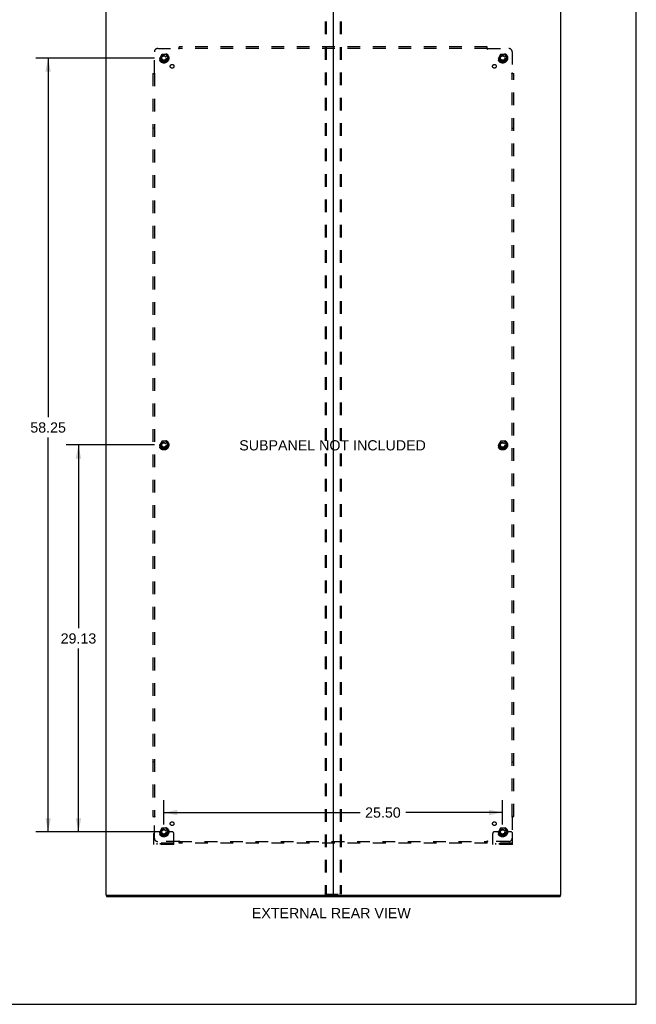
# Model space of a CAD drawing. Header units: inches. Extents: x 0 to 174, y 0 to 112.
# Tile 12 of 14: x 127 to 174, y 0 to 74. Entities that reach past the tile are written whole.
import ezdxf

# ---------------------------------------------------------------- set-up
doc = ezdxf.new("R2010")
doc.units = ezdxf.units.IN
doc.header["$LTSCALE"] = 9.560375
doc.header["$MEASUREMENT"] = 0
doc.linetypes.add('HIDDEN', pattern=[0.2, 0.1, -0.1])
doc.layers.get('0').update_dxf_attribs({"linetype": 'CONTINUOUS'})
for name, color, linetype in [('DEFAULT_2', 8, 'HIDDEN'), ('DIMENSIONS', 7, 'CONTINUOUS'), ('SUBPANEL', 7, 'CONTINUOUS')]:
    doc.layers.add(name, color=color, linetype=linetype)
doc.styles.get("Standard").update_dxf_attribs({"font": 'arial.ttf'})
doc.dimstyles.new('DIMSTYLE_1', dxfattribs={"dimtxt": 0.766875, "dimasz": 1.0225, "dimexe": 0.09, "dimexo": 0.07, "dimgap": 0.0375, "dimtad": 0, "dimtih": 1, "dimtoh": 1, "dimzin": 4, "dimdsep": 46, "dimtxsty": 'Standard', "dimblk": '_FILLED', "dimblk1": '_FILLED', "dimblk2": '_FILLED', "dimcen": 0.09, "dimadec": 3, "dimazin": 1, "dimtfac": 1, "dimtdec": 3, "dimtofl": 0, "dimtmove": 0, "dimatfit": 3, "dimldrblk": '_FILLED', "dimfxl": 0, "dimtolj": 1, "dimtzin": 4, "dimarcsym": 0})

# ---------------------------------------------------------------- blocks, each defined once
blk = doc.blocks.new('_FILLED')
at = {"color": 0, "linetype": 'ByBlock'}
blk.add_solid([(0, 0), (-1, 0.2), (-1, -0.2)], dxfattribs=at)
blk = doc.blocks.new('*D3')
at = {"layer": 'DIMENSIONS', "color": 2, "linetype": 'Continuous'}
for p, q in [((137.546, 71.229), (128.626, 71.229)), ((129.546, 71.229), (129.546, 44.19)), ((129.546, 12.979), (129.546, 42.656)), ((137.546, 12.979), (128.626, 12.979))]:
    blk.add_line(p, q, dxfattribs=at)
at = {"layer": 'DIMENSIONS', "color": 2, "linetype": 'Continuous', "xscale": 1.0225, "yscale": 1.0225, "zscale": 1.0225}
for p, rotation in [((129.546, 71.229), 90), ((129.546, 12.979), 270)]:
    blk.add_blockref('_FILLED', p, dxfattribs=dict(at, rotation=rotation))
at = {"layer": 'DIMENSIONS', "color": 2, "linetype": 'Continuous', "insert": (129.546, 43.806), "char_height": 0.7669, "width": 2.67979, "attachment_point": 2, "line_spacing_factor": 0.9}
blk.add_mtext('58.25', dxfattribs=at)
blk = doc.blocks.new('*D4')
at = {"layer": 'DIMENSIONS', "color": 2, "linetype": 'Continuous'}
for p, q in [((138.262, 13.53), (138.262, 15.356)), ((163.762, 13.53), (163.762, 15.356)), ((138.262, 14.436), (153.027, 14.436)), ((163.762, 14.436), (156.473, 14.436))]:
    blk.add_line(p, q, dxfattribs=at)
at = {"layer": 'DIMENSIONS', "color": 2, "linetype": 'Continuous', "xscale": 1.0225, "yscale": 1.0225, "zscale": 1.0225, "rotation": 180}
blk.add_blockref('_FILLED', (138.262, 14.436), dxfattribs=at)
at = {"layer": 'DIMENSIONS', "color": 2, "linetype": 'Continuous', "xscale": 1.0225, "yscale": 1.0225, "zscale": 1.0225}
blk.add_blockref('_FILLED', (163.762, 14.436), dxfattribs=at)
at = {"layer": 'DIMENSIONS', "color": 2, "linetype": 'Continuous', "insert": (154.75, 14.819), "char_height": 0.7669, "width": 2.67979, "attachment_point": 2, "line_spacing_factor": 0.9}
blk.add_mtext('25.50', dxfattribs=at)
blk = doc.blocks.new('*D5')
at = {"layer": 'DIMENSIONS', "color": 2, "linetype": 'Continuous'}
for p, q in [((137.546, 42.104), (130.909, 42.104)), ((131.83, 42.104), (131.83, 28.309)), ((131.83, 12.979), (131.83, 26.775)), ((137.546, 12.979), (130.909, 12.979))]:
    blk.add_line(p, q, dxfattribs=at)
at = {"layer": 'DIMENSIONS', "color": 2, "linetype": 'Continuous', "xscale": 1.0225, "yscale": 1.0225, "zscale": 1.0225}
for p, rotation in [((131.83, 42.104), 90), ((131.83, 12.979), 270)]:
    blk.add_blockref('_FILLED', p, dxfattribs=dict(at, rotation=rotation))
at = {"layer": 'DIMENSIONS', "color": 2, "linetype": 'Continuous', "insert": (131.83, 27.925), "char_height": 0.7669, "width": 2.67979, "attachment_point": 2, "line_spacing_factor": 0.9}
blk.add_mtext('29.13', dxfattribs=at)

msp = doc.modelspace()

# ---------------------------------------------------------------- linework, layer by layer
at = {"color": 7, "linetype": 'Continuous'}
for p, q in [((173.825, 0), (173.825, 112.475)), ((133.939, 8.208), (133.939, 8.104)), ((133.943, 8.208), (133.977, 8.208)), ((150.972, 8.208), (151.052, 8.208)), ((168.047, 8.208), (168.081, 8.208)), ((168.085, 8.208), (168.085, 8.104)), ((0, 0), (173.825, 0))]:
    msp.add_line(p, q, dxfattribs=at)
at = {"color": 3, "linetype": 'Continuous'}
for p, q in [((133.887, 76), (133.887, 8.208)), ((151.012, 75.96), (151.012, 8.248)), ((168.137, 8.208), (168.137, 76)), ((133.943, 8.208), (133.887, 8.208)), ((133.977, 8.208), (150.972, 8.208)), ((151.052, 8.208), (168.047, 8.208)), ((168.081, 8.208), (168.137, 8.208)), ((133.939, 8.104), (168.085, 8.104))]:
    msp.add_line(p, q, dxfattribs=at)
for centre, start, end in [((150.972, 8.248), 270, 360), ((151.052, 8.248), 180, 270)]:
    msp.add_arc(centre, 0.04, start, end, dxfattribs=at)
at = {"layer": 'DEFAULT_2', "color": 8, "linetype": 'HIDDEN'}
for p, q in [((150.408, 75.887), (150.408, 8.322)), ((150.482, 75.887), (150.482, 8.322)), ((151.542, 75.887), (151.542, 8.322)), ((151.616, 75.887), (151.616, 8.322)), ((138.099, 71.502), (137.944, 71.234)), ((137.944, 71.224), (138.099, 70.957)), ((138.416, 71.507), (138.108, 71.507)), ((138.58, 71.234), (138.425, 71.502)), ((138.425, 70.957), (138.58, 71.224)), ((163.599, 71.502), (163.444, 71.234)), ((163.444, 71.224), (163.599, 70.957)), ((163.916, 71.507), (163.608, 71.507)), ((164.08, 71.234), (163.925, 71.502)), ((163.925, 70.957), (164.08, 71.224)), ((138.416, 70.952), (138.108, 70.952)), ((163.916, 70.952), (163.608, 70.952)), ((138.099, 42.377), (137.944, 42.109)), ((138.416, 42.382), (138.108, 42.382)), ((138.58, 42.109), (138.425, 42.377)), ((163.599, 42.377), (163.444, 42.109)), ((163.916, 42.382), (163.608, 42.382)), ((164.08, 42.109), (163.925, 42.377)), ((137.944, 42.099), (138.099, 41.832)), ((138.416, 41.827), (138.108, 41.827)), ((138.425, 41.832), (138.58, 42.099)), ((163.444, 42.099), (163.599, 41.832)), ((163.916, 41.827), (163.608, 41.827)), ((163.925, 41.832), (164.08, 42.099)), ((137.512, 12.032), (137.512, 12.854)), ((137.726, 12.979), (137.637, 12.979)), ((137.848, 12.979), (137.726, 12.979)), ((138.087, 12.979), (137.848, 12.979)), ((138.099, 13.252), (137.944, 12.984)), ((137.944, 12.974), (138.099, 12.707)), ((138.416, 13.257), (138.108, 13.257)), ((138.416, 12.702), (138.108, 12.702)), ((138.58, 12.984), (138.425, 13.252)), ((138.425, 12.707), (138.58, 12.974)), ((138.437, 12.979), (138.676, 12.979)), ((138.798, 12.979), (138.676, 12.979)), ((138.887, 12.979), (138.798, 12.979)), ((139.012, 12.032), (139.012, 12.854)), ((163.012, 12.032), (163.012, 12.854)), ((163.226, 12.979), (163.137, 12.979)), ((163.348, 12.979), (163.226, 12.979)), ((163.587, 12.979), (163.348, 12.979)), ((163.599, 13.252), (163.444, 12.984)), ((163.444, 12.974), (163.599, 12.707)), ((163.916, 13.257), (163.608, 13.257)), ((163.916, 12.702), (163.608, 12.702)), ((164.08, 12.984), (163.925, 13.252)), ((163.925, 12.707), (164.08, 12.974)), ((163.937, 12.979), (164.176, 12.979)), ((164.298, 12.979), (164.176, 12.979)), ((164.387, 12.979), (164.298, 12.979)), ((164.512, 12.032), (164.512, 12.854)), ((139.012, 12.136), (137.512, 12.136)), ((139.012, 12.032), (137.512, 12.032)), ((137.759, 12.032), (137.759, 12.136)), ((138.015, 12.032), (138.015, 12.136)), ((138.509, 12.032), (138.509, 12.136)), ((138.765, 12.032), (138.765, 12.136)), ((164.512, 12.136), (163.012, 12.136)), ((164.512, 12.032), (163.012, 12.032)), ((163.259, 12.032), (163.259, 12.136)), ((163.515, 12.032), (163.515, 12.136)), ((164.009, 12.032), (164.009, 12.136)), ((164.265, 12.032), (164.265, 12.136)), ((150.429, 8.292), (151.595, 8.292))]:
    msp.add_line(p, q, dxfattribs=at)
for points in [[(150.429, 8.292), (150.424, 8.293), (150.419, 8.296), (150.414, 8.301), (150.411, 8.307), (150.409, 8.314), (150.408, 8.322)], [(150.482, 8.322), (150.482, 8.314), (150.484, 8.307), (150.488, 8.301), (150.492, 8.296), (150.497, 8.293), (150.503, 8.292)], [(151.521, 8.292), (151.527, 8.293), (151.532, 8.296), (151.536, 8.301), (151.539, 8.307), (151.541, 8.314), (151.542, 8.322)], [(151.616, 8.322), (151.615, 8.314), (151.613, 8.307), (151.61, 8.301), (151.605, 8.296), (151.6, 8.293), (151.595, 8.292)]]:
    msp.add_lwpolyline(points, dxfattribs=at)
for centre, radius in [((138.262, 71.229), 0.372), ((138.262, 71.229), 0.356), ((138.262, 71.229), 0.312), ((138.262, 71.229), 0.204), ((138.262, 71.229), 0.188), ((138.262, 71.229), 0.183), ((138.262, 71.229), 0.165), ((163.762, 71.229), 0.372), ((163.762, 71.229), 0.356), ((163.762, 71.229), 0.312), ((163.762, 71.229), 0.204), ((163.762, 71.229), 0.188), ((163.762, 71.229), 0.183), ((163.762, 71.229), 0.165), ((138.262, 42.104), 0.372), ((138.262, 42.104), 0.356), ((138.262, 42.104), 0.312), ((138.262, 42.104), 0.204), ((138.262, 42.104), 0.188), ((138.262, 42.104), 0.183), ((138.262, 42.104), 0.165), ((163.762, 42.104), 0.372), ((163.762, 42.104), 0.356), ((163.762, 42.104), 0.312), ((163.762, 42.104), 0.204), ((163.762, 42.104), 0.188), ((163.762, 42.104), 0.183), ((163.762, 42.104), 0.165), ((138.262, 12.979), 0.372), ((163.762, 12.979), 0.372), ((138.262, 12.979), 0.356), ((138.262, 12.979), 0.312), ((138.262, 12.979), 0.204), ((138.262, 12.979), 0.188), ((138.262, 12.979), 0.183), ((138.262, 12.979), 0.165), ((163.762, 12.979), 0.356), ((163.762, 12.979), 0.312), ((163.762, 12.979), 0.204), ((163.762, 12.979), 0.188), ((163.762, 12.979), 0.183), ((163.762, 12.979), 0.165)]:
    msp.add_circle(centre, radius, dxfattribs=at)
for centre, radius, start, end in [((137.953, 71.229), 0.01, 150.01268, 209.98829), ((138.108, 71.497), 0.01, 90.01235, 149.98915), ((138.416, 71.497), 0.01, 30.01204, 89.98872), ((138.571, 71.229), 0.01, 330.01268, 29.98829), ((163.453, 71.229), 0.01, 150.01268, 209.98829), ((163.608, 71.497), 0.01, 90.01235, 149.98915), ((163.916, 71.497), 0.01, 30.01204, 89.98872), ((164.071, 71.229), 0.01, 330.01268, 29.98829), ((138.108, 70.962), 0.01, 210.01204, 269.98872), ((138.416, 70.962), 0.01, 270.01235, 329.98915), ((163.608, 70.962), 0.01, 210.01204, 269.98872), ((163.916, 70.962), 0.01, 270.01235, 329.98915), ((138.108, 42.372), 0.01, 90.01235, 149.98915), ((138.416, 42.372), 0.01, 30.01204, 89.98872), ((163.608, 42.372), 0.01, 90.01235, 149.98915), ((163.916, 42.372), 0.01, 30.01204, 89.98872), ((137.953, 42.104), 0.01, 150.01268, 209.98829), ((138.108, 41.837), 0.01, 210.01204, 269.98872), ((138.416, 41.837), 0.01, 270.01235, 329.98915), ((138.571, 42.104), 0.01, 330.01268, 29.98829), ((163.453, 42.104), 0.01, 150.01268, 209.98829), ((163.608, 41.837), 0.01, 210.01204, 269.98872), ((163.916, 41.837), 0.01, 270.01235, 329.98915), ((164.071, 42.104), 0.01, 330.01268, 29.98829), ((137.637, 12.854), 0.125, 90, 180), ((137.953, 12.979), 0.01, 150.01268, 209.98829), ((138.262, 12.979), 0.175, 180, 360), ((138.108, 13.247), 0.01, 90.01235, 149.98915), ((138.108, 12.712), 0.01, 210.01204, 269.98872), ((138.416, 13.247), 0.01, 30.01204, 89.98872), ((138.416, 12.712), 0.01, 270.01235, 329.98915), ((138.571, 12.979), 0.01, 330.01268, 29.98829), ((138.887, 12.854), 0.125, 0, 90), ((163.137, 12.854), 0.125, 90, 180), ((163.453, 12.979), 0.01, 150.01268, 209.98829), ((163.762, 12.979), 0.175, 180, 360), ((163.608, 13.247), 0.01, 90.01235, 149.98915), ((163.608, 12.712), 0.01, 210.01204, 269.98872), ((163.916, 13.247), 0.01, 30.01204, 89.98872), ((163.916, 12.712), 0.01, 270.01235, 329.98915), ((164.071, 12.979), 0.01, 330.01268, 29.98829), ((164.387, 12.854), 0.125, 0, 90)]:
    msp.add_arc(centre, radius, start, end, dxfattribs=at)
at = {"layer": 'SUBPANEL', "color": 8, "linetype": 'HIDDEN'}
for p, q in [((137.793, 71.948), (139.383, 71.948)), ((139.401, 71.967), (139.395, 71.96)), ((139.418, 71.907), (139.418, 72.073)), ((162.606, 72.073), (139.418, 72.073)), ((162.606, 71.948), (139.418, 71.948)), ((162.606, 71.907), (162.606, 72.073)), ((162.641, 71.948), (164.231, 71.948)), ((137.543, 70.108), (137.543, 71.698)), ((164.481, 71.698), (164.481, 70.108)), ((137.418, 70.073), (137.418, 14.136)), ((137.418, 70.073), (137.584, 70.073)), ((137.543, 70.073), (137.543, 14.136)), ((164.44, 70.073), (164.606, 70.073)), ((164.481, 14.136), (164.481, 70.073)), ((164.499, 70.09), (164.493, 70.097)), ((164.606, 14.136), (164.606, 70.073)), ((137.543, 65.948), (137.418, 65.948)), ((164.481, 65.948), (164.606, 65.948)), ((137.543, 18.261), (137.418, 18.261)), ((164.481, 18.261), (164.606, 18.261)), ((137.418, 14.136), (137.584, 14.136)), ((137.525, 14.119), (137.531, 14.112)), ((137.543, 12.511), (137.543, 14.1)), ((164.44, 14.136), (164.606, 14.136)), ((164.481, 14.1), (164.481, 12.511)), ((139.383, 12.261), (137.793, 12.261)), ((139.418, 12.136), (139.418, 12.301)), ((139.418, 12.261), (162.606, 12.261)), ((162.606, 12.136), (139.418, 12.136)), ((162.606, 12.136), (162.606, 12.301)), ((162.623, 12.242), (162.629, 12.248)), ((164.231, 12.261), (162.641, 12.261))]:
    msp.add_line(p, q, dxfattribs=at)
for points in [[(139.395, 71.96), (139.393, 71.958), (139.391, 71.957), (139.389, 71.955), (139.387, 71.953), (139.386, 71.951), (139.384, 71.95), (139.383, 71.948)], [(139.396, 71.929), (139.393, 71.933), (139.392, 71.936), (139.39, 71.938), (139.389, 71.94), (139.387, 71.943), (139.386, 71.945), (139.384, 71.946), (139.383, 71.948)], [(139.418, 71.907), (139.416, 71.908), (139.415, 71.909), (139.413, 71.909), (139.412, 71.91), (139.41, 71.911), (139.408, 71.913), (139.407, 71.914), (139.405, 71.915), (139.404, 71.917), (139.402, 71.919), (139.401, 71.921), (139.4, 71.922), (139.398, 71.924), (139.397, 71.927), (139.396, 71.929)], [(139.418, 71.987), (139.417, 71.984), (139.415, 71.982), (139.413, 71.98), (139.412, 71.978), (139.41, 71.977), (139.409, 71.975), (139.407, 71.973), (139.406, 71.971), (139.404, 71.97), (139.403, 71.968), (139.401, 71.967)], [(162.606, 71.987), (162.607, 71.984), (162.609, 71.982), (162.61, 71.98), (162.612, 71.978), (162.614, 71.977), (162.615, 71.975), (162.617, 71.973), (162.618, 71.971), (162.62, 71.97), (162.621, 71.968), (162.623, 71.967)], [(162.606, 71.907), (162.607, 71.908), (162.609, 71.909), (162.611, 71.909), (162.612, 71.91), (162.614, 71.911), (162.615, 71.913), (162.617, 71.914), (162.619, 71.915), (162.62, 71.917), (162.621, 71.919), (162.623, 71.921), (162.624, 71.922), (162.625, 71.924), (162.627, 71.927), (162.628, 71.929), (162.631, 71.933)], [(162.623, 71.967), (162.629, 71.96), (162.631, 71.958), (162.633, 71.957), (162.635, 71.955), (162.637, 71.953), (162.638, 71.951), (162.64, 71.95), (162.641, 71.948)], [(162.631, 71.933), (162.632, 71.936), (162.634, 71.938), (162.635, 71.94), (162.637, 71.943), (162.638, 71.945), (162.64, 71.946), (162.641, 71.948)], [(137.505, 70.073), (137.507, 70.075), (137.509, 70.076), (137.511, 70.078), (137.513, 70.079), (137.515, 70.081), (137.517, 70.082), (137.518, 70.084), (137.52, 70.086), (137.521, 70.087), (137.523, 70.089), (137.525, 70.09)], [(137.525, 70.09), (137.531, 70.097), (137.533, 70.099), (137.535, 70.1), (137.537, 70.102), (137.538, 70.104), (137.54, 70.106), (137.542, 70.107), (137.543, 70.108)], [(137.558, 70.098), (137.556, 70.1), (137.553, 70.101), (137.551, 70.103), (137.549, 70.104), (137.547, 70.106), (137.545, 70.107), (137.543, 70.108)], [(137.584, 70.073), (137.583, 70.075), (137.583, 70.077), (137.582, 70.078), (137.581, 70.08), (137.58, 70.081), (137.579, 70.083), (137.577, 70.084), (137.576, 70.086), (137.574, 70.087), (137.572, 70.089), (137.571, 70.09), (137.569, 70.091), (137.567, 70.093), (137.565, 70.094), (137.563, 70.095), (137.558, 70.098)], [(164.44, 70.073), (164.441, 70.075), (164.441, 70.077), (164.442, 70.078), (164.443, 70.08), (164.444, 70.081), (164.445, 70.083), (164.447, 70.084), (164.448, 70.086), (164.45, 70.087), (164.451, 70.089), (164.453, 70.09), (164.455, 70.091), (164.457, 70.093), (164.459, 70.094), (164.461, 70.095)], [(164.461, 70.095), (164.466, 70.098), (164.468, 70.1), (164.471, 70.101), (164.473, 70.103), (164.475, 70.104), (164.477, 70.106), (164.479, 70.107), (164.481, 70.108)], [(164.493, 70.097), (164.491, 70.099), (164.489, 70.1), (164.487, 70.102), (164.486, 70.104), (164.484, 70.106), (164.482, 70.107), (164.481, 70.108)], [(164.519, 70.073), (164.517, 70.075), (164.515, 70.076), (164.513, 70.078), (164.511, 70.079), (164.509, 70.081), (164.507, 70.082), (164.506, 70.084), (164.504, 70.086), (164.502, 70.087), (164.501, 70.089), (164.499, 70.09)], [(137.505, 14.136), (137.507, 14.134), (137.509, 14.132), (137.511, 14.131), (137.513, 14.129), (137.515, 14.128), (137.517, 14.126), (137.518, 14.125), (137.52, 14.123), (137.521, 14.122), (137.523, 14.12), (137.525, 14.119)], [(137.531, 14.112), (137.533, 14.11), (137.535, 14.108), (137.537, 14.106), (137.538, 14.105), (137.54, 14.103), (137.542, 14.102), (137.543, 14.1)], [(137.563, 14.113), (137.558, 14.11), (137.556, 14.109), (137.553, 14.107), (137.551, 14.106), (137.549, 14.105), (137.547, 14.103), (137.545, 14.102), (137.543, 14.1)], [(137.584, 14.136), (137.583, 14.134), (137.583, 14.132), (137.582, 14.13), (137.581, 14.129), (137.58, 14.127), (137.579, 14.126), (137.577, 14.124), (137.576, 14.123), (137.574, 14.121), (137.572, 14.12), (137.571, 14.118), (137.569, 14.117), (137.567, 14.116), (137.565, 14.114), (137.563, 14.113)], [(164.44, 14.136), (164.441, 14.134), (164.441, 14.132), (164.442, 14.13), (164.443, 14.129), (164.444, 14.127), (164.445, 14.126), (164.447, 14.124), (164.448, 14.123), (164.45, 14.121), (164.451, 14.12), (164.453, 14.118), (164.455, 14.117), (164.457, 14.116), (164.459, 14.114), (164.461, 14.113), (164.466, 14.11)], [(164.466, 14.11), (164.468, 14.109), (164.471, 14.107), (164.473, 14.106), (164.475, 14.105), (164.477, 14.103), (164.479, 14.102), (164.481, 14.1)], [(164.499, 14.119), (164.493, 14.112), (164.491, 14.11), (164.489, 14.108), (164.487, 14.106), (164.486, 14.105), (164.484, 14.103), (164.482, 14.102), (164.481, 14.1)], [(164.519, 14.136), (164.517, 14.134), (164.515, 14.132), (164.513, 14.131), (164.511, 14.129), (164.509, 14.128), (164.507, 14.126), (164.506, 14.125), (164.504, 14.123), (164.502, 14.122), (164.501, 14.12), (164.499, 14.119)], [(139.393, 12.275), (139.392, 12.273), (139.39, 12.271), (139.389, 12.268), (139.387, 12.266), (139.386, 12.264), (139.384, 12.262), (139.383, 12.261)], [(139.401, 12.242), (139.395, 12.248), (139.393, 12.25), (139.391, 12.252), (139.389, 12.254), (139.387, 12.256), (139.386, 12.258), (139.384, 12.259), (139.383, 12.261)], [(139.418, 12.301), (139.416, 12.301), (139.415, 12.3), (139.413, 12.299), (139.412, 12.298), (139.41, 12.297), (139.408, 12.296), (139.407, 12.295), (139.405, 12.293), (139.404, 12.292), (139.402, 12.29), (139.401, 12.288), (139.4, 12.286), (139.398, 12.284), (139.397, 12.282), (139.396, 12.28), (139.393, 12.275)], [(139.418, 12.222), (139.417, 12.224), (139.415, 12.226), (139.413, 12.228), (139.412, 12.23), (139.41, 12.232), (139.409, 12.234), (139.407, 12.236), (139.406, 12.237), (139.404, 12.239), (139.403, 12.24), (139.401, 12.242)], [(162.606, 12.301), (162.607, 12.301), (162.609, 12.3), (162.611, 12.299), (162.612, 12.298), (162.614, 12.297), (162.615, 12.296), (162.617, 12.295), (162.619, 12.293), (162.62, 12.292), (162.621, 12.29), (162.623, 12.288), (162.624, 12.286), (162.625, 12.284), (162.627, 12.282), (162.628, 12.28)], [(162.606, 12.222), (162.607, 12.224), (162.609, 12.226), (162.61, 12.228), (162.612, 12.23), (162.614, 12.232), (162.615, 12.234), (162.617, 12.236), (162.618, 12.237), (162.62, 12.239), (162.621, 12.24), (162.623, 12.242)], [(162.628, 12.28), (162.631, 12.275), (162.632, 12.273), (162.634, 12.271), (162.635, 12.268), (162.637, 12.266), (162.638, 12.264), (162.64, 12.262), (162.641, 12.261)], [(162.629, 12.248), (162.631, 12.25), (162.633, 12.252), (162.635, 12.254), (162.637, 12.256), (162.638, 12.258), (162.64, 12.259), (162.641, 12.261)]]:
    msp.add_lwpolyline(points, dxfattribs=at)
for centre, radius in [((138.262, 71.229), 0.25), ((163.762, 71.229), 0.25), ((138.881, 70.611), 0.141), ((163.143, 70.611), 0.141), ((138.262, 42.104), 0.25), ((163.762, 42.104), 0.25), ((138.881, 13.598), 0.141), ((163.143, 13.598), 0.141), ((138.262, 12.979), 0.25), ((163.762, 12.979), 0.25)]:
    msp.add_circle(centre, radius, dxfattribs=at)
for centre, start, end in [((137.793, 71.698), 90, 180), ((164.231, 71.698), 0, 90), ((137.793, 12.511), 180, 270), ((164.231, 12.511), 270, 360)]:
    msp.add_arc(centre, 0.25, start, end, dxfattribs=at)

# ---------------------------------------------------------------- texts
at = {"layer": 'DIMENSIONS', "color": 2, "linetype": 'Continuous', "char_height": 0.76687, "attachment_point": 2, "line_spacing_factor": 0.9}
for s, insert, width in [('SUBPANEL NOT INCLUDED', (150.958, 42.463), 14.02326), ('EXTERNAL REAR VIEW', (150.865, 7.249), 11.9393)]:
    msp.add_mtext(s, dxfattribs=dict(at, insert=insert, width=width))

# ---------------------------------------------------------------- dimensions: what is measured, and where the dimension line sits
at = {"layer": 'DIMENSIONS', "color": 2, "linetype": 'Continuous'}
for base, p1, p2, angle, picture, middle in [((129.546, 71.229), (137.616, 12.979), (137.616, 71.229), 90, '*D3', (129.546, 43.418)), ((131.829523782, 12.979314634), (137.616210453, 42.104314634), (137.616210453, 12.979314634), 270, '*D5', (131.819341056, 27.537537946))]:
    dim = msp.add_linear_dim(base=base, p1=p1, p2=p2, angle=angle, dimstyle='DIMSTYLE_1', dxfattribs=at)
    dim.commit()
    dim.dimension.update_dxf_attribs({"geometry": picture, "text_midpoint": middle, "dimtype": 160})
dim = msp.add_linear_dim(base=(163.762, 14.436), p1=(138.262, 15.426), p2=(163.762, 15.426), dimstyle='DIMSTYLE_1', dxfattribs=at)
dim.commit()
dim.dimension.update_dxf_attribs({"geometry": '*D4', "text_midpoint": (154.74, 14.431), "dimtype": 160})

doc.saveas('drawing.dxf')
